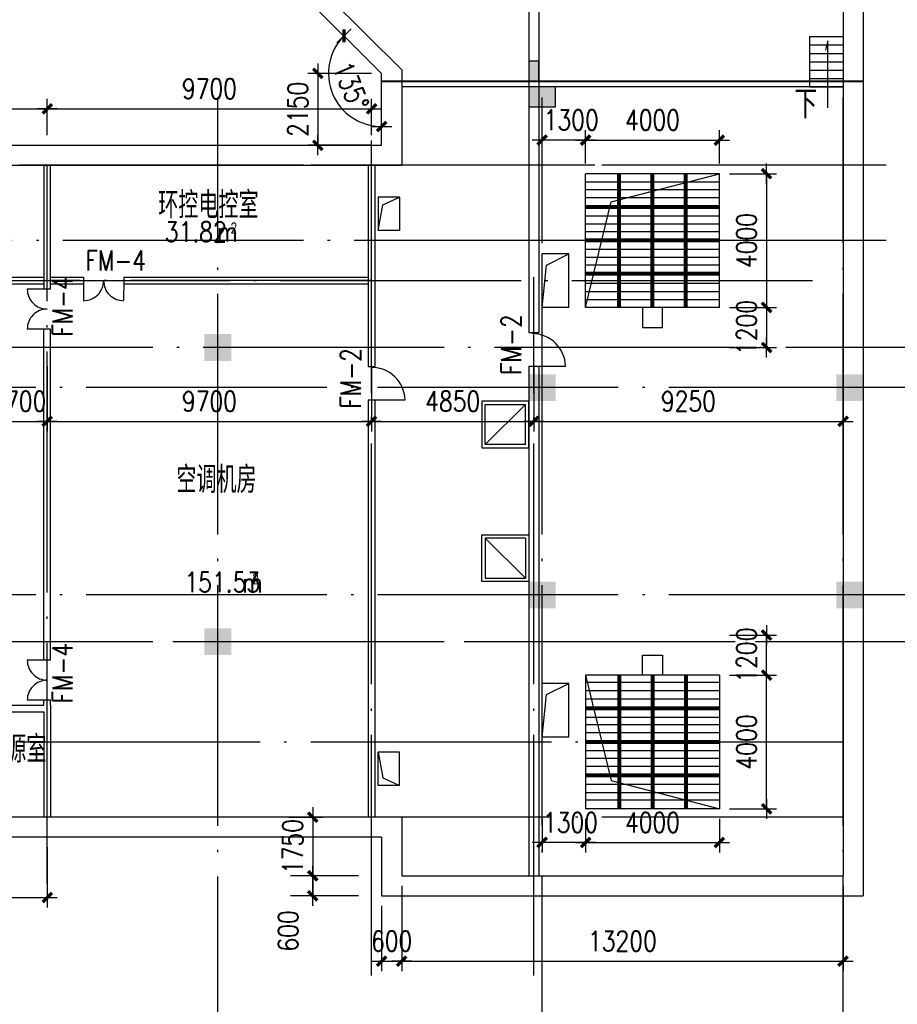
# Model space of a CAD drawing. Extents: x 1131864 to 1345864, y 57101 to 145101.
# Tile 13 of 15: x 1301539 to 1327786, y 92494 to 121946. Entities that reach past the tile are written whole.
import ezdxf

# ---------------------------------------------------------------- set-up
doc = ezdxf.new("R2010")
doc.units = 0
doc.header["$LTSCALE"] = 3000
doc.header["$MEASUREMENT"] = 0
doc.linetypes.add('DOTE', pattern=[2.42, 2, -0.2, 0.02, -0.2])
doc.layers.get('0').update_dxf_attribs({"linetype": 'CONTINUOUS'})
doc.layers.get('DEFPOINTS').update_dxf_attribs({"linetype": 'CONTINUOUS'})
for name, color, linetype in [('AXIS', 3, 'CONTINUOUS'), ('BZ', 7, 'CONTINUOUS'), ('COLUMN', 7, 'CONTINUOUS'), ('DOTE', 12, 'CONTINUOUS'), ('LVTRY', 2, 'CONTINUOUS'), ('PUB_DIM', 3, 'CONTINUOUS'), ('PUB_TEXT', 7, 'CONTINUOUS'), ('WALL', 130, 'CONTINUOUS'), ('WINDOW', 2, 'CONTINUOUS'), ('中线层', 8, 'CONTINUOUS'), ('地坪', 132, 'CONTINUOUS'), ('墙轴线', 1, 'DOTE'), ('建筑孔洞', 6, 'CONTINUOUS'), ('标注', 1, 'CONTINUOUS'), ('设备', 5, 'CONTINUOUS'), ('设备轮廓线', 3, 'CONTINUOUS'), ('风管', 2, 'CONTINUOUS')]:
    doc.layers.add(name, color=color, linetype=linetype)
doc.styles.add('_HZTXT', font='txt.shx', dxfattribs={"width": 0.8, "bigfont": 'hztxt.shx'})
doc.styles.add('DIM_FONT', font='SIMPLEX.shx', dxfattribs={"width": 0.8})
doc.dimstyles.new('DIMN300', dxfattribs={"dimscale": 3, "dimtxt": 300, "dimasz": 1, "dimexe": 250, "dimexo": 300, "dimgap": 150, "dimtad": 1, "dimdec": 0, "dimzin": 0, "dimdsep": 46, "dimtxsty": 'DIM_FONT', "dimblk": '_DIMX', "dimblk1": '_DIMX', "dimblk2": '_DIMX', "dimcen": 0.09, "dimclrt": 7, "dimadec": 0, "dimazin": 0, "dimtfac": 1, "dimtdec": 0, "dimtix": 1, "dimtmove": 2, "dimatfit": 3, "dimldrblk": '_DIMX', "dimfxl": 1, "dimtolj": 1, "dimtzin": 0, "dimarcsym": 0})

# ---------------------------------------------------------------- blocks, each defined once
blk = doc.blocks.new('_FZH')
blk.add_solid([(-0.5, -0.5), (0.5, -0.5), (-0.5, 0.5), (0.5, 0.5)])
blk = doc.blocks.new('M_A3PTU')
for p, q in [((-0.5, 0), (-0.499, -0.498)), ((0.5, 0), (0.499, -0.498))]:
    blk.add_line(p, q)
for centre, start, end in [((-0.498, -0.001), 269.885, 0.0763), ((0.498, -0.001), 179.9237, 270.115)]:
    blk.add_arc(centre, 0.498, start, end)
blk = doc.blocks.new('_DIMX')
blk.add_line((-150, 0), (150, 0))
at = {"const_width": 50}
blk.add_lwpolyline([(-70, -70), (70, 70)], dxfattribs=at)
blk = doc.blocks.new('*D56')
at = {"color": 0, "linetype": 'ByBlock', "transparency": 16777216}
for p, q in [((1298664, 97190), (1298664, 95387)), ((1302364, 97190), (1302364, 95387)), ((1298666, 95687), (1302362, 95687))]:
    blk.add_line(p, q, dxfattribs=at)
at = {"layer": 'DEFPOINTS', "color": 0, "linetype": 'ByBlock', "transparency": 16777216}
for p in [(1298664, 97490), (1302364, 97490), (1302364, 95687)]:
    blk.add_point(p, dxfattribs=at)
at = {"color": 0, "linetype": 'ByBlock', "transparency": 16777216, "xscale": 2, "yscale": 2, "zscale": 2, "rotation": 180}
blk.add_blockref('_DIMX', (1298664, 95687), dxfattribs=at)
at = {"color": 0, "linetype": 'ByBlock', "transparency": 16777216, "xscale": 2, "yscale": 2, "zscale": 2}
blk.add_blockref('_DIMX', (1302364, 95687), dxfattribs=at)
at = {"color": 7, "linetype": 'ByBlock', "transparency": 16777216, "insert": (1300514, 96287), "char_height": 600, "attachment_point": 5, "style": 'DIM_FONT'}
blk.add_mtext('\\A1;3700', dxfattribs=at)
blk = doc.blocks.new('*D57')
at = {"color": 0, "linetype": 'ByBlock', "transparency": 16777216}
for p, q in [((1300664, 111586), (1300664, 109632)), ((1302364, 111586), (1302364, 109632)), ((1300662, 109932), (1300660, 109932)), ((1300664, 109932), (1302364, 109932)), ((1302366, 109932), (1302368, 109932))]:
    blk.add_line(p, q, dxfattribs=at)
at = {"layer": 'DEFPOINTS', "color": 0, "linetype": 'ByBlock', "transparency": 16777216}
for p in [(1300664, 111886), (1302364, 111886), (1302364, 109932)]:
    blk.add_point(p, dxfattribs=at)
at = {"color": 0, "linetype": 'ByBlock', "transparency": 16777216, "xscale": 2, "yscale": 2, "zscale": 2}
blk.add_blockref('_DIMX', (1300664, 109932), dxfattribs=at)
at = {"color": 0, "linetype": 'ByBlock', "transparency": 16777216, "xscale": 2, "yscale": 2, "zscale": 2, "rotation": 180}
blk.add_blockref('_DIMX', (1302364, 109932), dxfattribs=at)
at = {"color": 7, "linetype": 'ByBlock', "transparency": 16777216, "insert": (1301514, 110532), "char_height": 600, "attachment_point": 5, "style": 'DIM_FONT'}
blk.add_mtext('\\A1;1700', dxfattribs=at)
blk = doc.blocks.new('*D58')
at = {"color": 0, "linetype": 'ByBlock', "transparency": 16777216}
for p, q in [((1302364, 111586), (1302364, 109632)), ((1312064, 111586), (1312064, 109632)), ((1302366, 109932), (1312062, 109932))]:
    blk.add_line(p, q, dxfattribs=at)
at = {"layer": 'DEFPOINTS', "color": 0, "linetype": 'ByBlock', "transparency": 16777216}
for p in [(1302364, 111886), (1312064, 111886), (1312064, 109932)]:
    blk.add_point(p, dxfattribs=at)
at = {"color": 0, "linetype": 'ByBlock', "transparency": 16777216, "xscale": 2, "yscale": 2, "zscale": 2, "rotation": 180}
blk.add_blockref('_DIMX', (1302364, 109932), dxfattribs=at)
at = {"color": 0, "linetype": 'ByBlock', "transparency": 16777216, "xscale": 2, "yscale": 2, "zscale": 2}
blk.add_blockref('_DIMX', (1312064, 109932), dxfattribs=at)
at = {"color": 7, "linetype": 'ByBlock', "transparency": 16777216, "insert": (1307214, 110532), "char_height": 600, "attachment_point": 5, "style": 'DIM_FONT'}
blk.add_mtext('\\A1;9700', dxfattribs=at)
blk = doc.blocks.new('*D59')
at = {"color": 0, "linetype": 'ByBlock', "transparency": 16777216}
for p, q in [((1312064, 111586), (1312064, 109632)), ((1316914, 111586), (1316914, 109632)), ((1312066, 109932), (1316912, 109932))]:
    blk.add_line(p, q, dxfattribs=at)
at = {"layer": 'DEFPOINTS', "color": 0, "linetype": 'ByBlock', "transparency": 16777216}
for p in [(1312064, 111886), (1316914, 111886), (1316914, 109932)]:
    blk.add_point(p, dxfattribs=at)
at = {"color": 0, "linetype": 'ByBlock', "transparency": 16777216, "xscale": 2, "yscale": 2, "zscale": 2, "rotation": 180}
blk.add_blockref('_DIMX', (1312064, 109932), dxfattribs=at)
at = {"color": 0, "linetype": 'ByBlock', "transparency": 16777216, "xscale": 2, "yscale": 2, "zscale": 2}
blk.add_blockref('_DIMX', (1316914, 109932), dxfattribs=at)
at = {"color": 7, "linetype": 'ByBlock', "transparency": 16777216, "insert": (1314489, 110532), "char_height": 600, "attachment_point": 5, "style": 'DIM_FONT'}
blk.add_mtext('\\A1;4850', dxfattribs=at)
blk = doc.blocks.new('*D60')
at = {"color": 0, "linetype": 'ByBlock', "transparency": 16777216}
for p, q in [((1316914, 111586), (1316914, 109632)), ((1326164, 111586), (1326164, 109632)), ((1316916, 109932), (1326162, 109932))]:
    blk.add_line(p, q, dxfattribs=at)
at = {"layer": 'DEFPOINTS', "color": 0, "linetype": 'ByBlock', "transparency": 16777216}
for p in [(1316914, 111886), (1326164, 111886), (1326164, 109932)]:
    blk.add_point(p, dxfattribs=at)
at = {"color": 0, "linetype": 'ByBlock', "transparency": 16777216, "xscale": 2, "yscale": 2, "zscale": 2, "rotation": 180}
blk.add_blockref('_DIMX', (1316914, 109932), dxfattribs=at)
at = {"color": 0, "linetype": 'ByBlock', "transparency": 16777216, "xscale": 2, "yscale": 2, "zscale": 2}
blk.add_blockref('_DIMX', (1326164, 109932), dxfattribs=at)
at = {"color": 7, "linetype": 'ByBlock', "transparency": 16777216, "insert": (1321539, 110532), "char_height": 600, "attachment_point": 5, "style": 'DIM_FONT'}
blk.add_mtext('\\A1;9250', dxfattribs=at)
blk = doc.blocks.new('*D67')
at = {"color": 0, "linetype": 'ByBlock', "transparency": 16777216}
for p, q in [((1292564, 118490), (1292564, 119581)), ((1304764, 118490), (1304764, 119581)), ((1292566, 119281), (1304762, 119281))]:
    blk.add_line(p, q, dxfattribs=at)
at = {"layer": 'DEFPOINTS', "color": 0, "linetype": 'ByBlock', "transparency": 16777216}
for p in [(1304764, 119281), (1292564, 118190), (1304764, 118190)]:
    blk.add_point(p, dxfattribs=at)
at = {"color": 0, "linetype": 'ByBlock', "transparency": 16777216, "xscale": 2, "yscale": 2, "zscale": 2, "rotation": 180}
blk.add_blockref('_DIMX', (1292564, 119281), dxfattribs=at)
at = {"color": 0, "linetype": 'ByBlock', "transparency": 16777216, "xscale": 2, "yscale": 2, "zscale": 2}
blk.add_blockref('_DIMX', (1304764, 119281), dxfattribs=at)
at = {"color": 7, "linetype": 'ByBlock', "transparency": 16777216, "insert": (1298664, 119881), "char_height": 600, "attachment_point": 5, "style": 'DIM_FONT'}
blk.add_mtext('\\A1;12200', dxfattribs=at)
blk = doc.blocks.new('*D68')
at = {"color": 0, "linetype": 'ByBlock', "transparency": 16777216}
for p, q in [((1302364, 118490), (1302364, 119581)), ((1312064, 118490), (1312064, 119581)), ((1302366, 119281), (1312062, 119281))]:
    blk.add_line(p, q, dxfattribs=at)
at = {"layer": 'DEFPOINTS', "color": 0, "linetype": 'ByBlock', "transparency": 16777216}
for p in [(1312064, 119281), (1302364, 118190), (1312064, 118190)]:
    blk.add_point(p, dxfattribs=at)
at = {"color": 0, "linetype": 'ByBlock', "transparency": 16777216, "xscale": 2, "yscale": 2, "zscale": 2, "rotation": 180}
blk.add_blockref('_DIMX', (1302364, 119281), dxfattribs=at)
at = {"color": 0, "linetype": 'ByBlock', "transparency": 16777216, "xscale": 2, "yscale": 2, "zscale": 2}
blk.add_blockref('_DIMX', (1312064, 119281), dxfattribs=at)
at = {"color": 7, "linetype": 'ByBlock', "transparency": 16777216, "insert": (1307214, 119881), "char_height": 600, "attachment_point": 5, "style": 'DIM_FONT'}
blk.add_mtext('\\A1;9700', dxfattribs=at)
blk = doc.blocks.new('M_A2ZXL')
blk.add_line((-0.472, 0), (-0.472, -1))
blk.add_arc((-0.5, 0), 1, 271.6231, 0)
blk = doc.blocks.new('*D175')
at = {"color": 0, "linetype": 'ByBlock', "transparency": 16777216}
for p, q in [((1317164, 117640), (1317164, 118645)), ((1318464, 117640), (1318464, 118645)), ((1318462, 118345), (1317166, 118345))]:
    blk.add_line(p, q, dxfattribs=at)
at = {"layer": 'DEFPOINTS', "color": 0, "linetype": 'ByBlock', "transparency": 16777216}
for p in [(1317164, 118345), (1317164, 117340), (1318464, 117340)]:
    blk.add_point(p, dxfattribs=at)
at = {"color": 0, "linetype": 'ByBlock', "transparency": 16777216, "xscale": 2, "yscale": 2, "zscale": 2, "rotation": 180}
blk.add_blockref('_DIMX', (1317164, 118345), dxfattribs=at)
at = {"color": 0, "linetype": 'ByBlock', "transparency": 16777216, "xscale": 2, "yscale": 2, "zscale": 2}
blk.add_blockref('_DIMX', (1318464, 118345), dxfattribs=at)
at = {"color": 7, "linetype": 'ByBlock', "transparency": 16777216, "insert": (1318034, 118945), "char_height": 600, "attachment_point": 5, "style": 'DIM_FONT'}
blk.add_mtext('\\A1;1300', dxfattribs=at)
blk = doc.blocks.new('*D176')
at = {"color": 0, "linetype": 'ByBlock', "transparency": 16777216}
for p, q in [((1318464, 117640), (1318464, 118645)), ((1322464, 117640), (1322464, 118645)), ((1318466, 118345), (1322462, 118345))]:
    blk.add_line(p, q, dxfattribs=at)
at = {"layer": 'DEFPOINTS', "color": 0, "linetype": 'ByBlock', "transparency": 16777216}
for p in [(1322464, 118345), (1318464, 117340), (1322464, 117340)]:
    blk.add_point(p, dxfattribs=at)
at = {"color": 0, "linetype": 'ByBlock', "transparency": 16777216, "xscale": 2, "yscale": 2, "zscale": 2, "rotation": 180}
blk.add_blockref('_DIMX', (1318464, 118345), dxfattribs=at)
at = {"color": 0, "linetype": 'ByBlock', "transparency": 16777216, "xscale": 2, "yscale": 2, "zscale": 2}
blk.add_blockref('_DIMX', (1322464, 118345), dxfattribs=at)
at = {"color": 7, "linetype": 'ByBlock', "transparency": 16777216, "insert": (1320464, 118945), "char_height": 600, "attachment_point": 5, "style": 'DIM_FONT'}
blk.add_mtext('\\A1;4000', dxfattribs=at)
blk = doc.blocks.new('*D177')
at = {"color": 0, "linetype": 'ByBlock', "transparency": 16777216}
for p, q in [((1312064, 120340), (1310157, 120340)), ((1310457, 120342), (1310457, 120344)), ((1310457, 120340), (1310457, 118190)), ((1312064, 118190), (1310157, 118190)), ((1310457, 118188), (1310457, 118186))]:
    blk.add_line(p, q, dxfattribs=at)
at = {"layer": 'DEFPOINTS', "color": 0, "linetype": 'ByBlock', "transparency": 16777216}
for p in [(1312364, 120340), (1310457, 118190), (1312364, 118190)]:
    blk.add_point(p, dxfattribs=at)
at = {"color": 0, "linetype": 'ByBlock', "transparency": 16777216, "xscale": 2, "yscale": 2, "zscale": 2}
for p, rotation in [((1310457, 120340), 270), ((1310457, 118190), 90)]:
    blk.add_blockref('_DIMX', p, dxfattribs=dict(at, rotation=rotation))
at = {"color": 7, "linetype": 'ByBlock', "transparency": 16777216, "insert": (1309857, 119265), "char_height": 600, "attachment_point": 5, "rotation": 90, "style": 'DIM_FONT'}
blk.add_mtext('\\A1;2150', dxfattribs=at)
blk = doc.blocks.new('*D179')
at = {"color": 0, "linetype": 'ByBlock', "transparency": 16777216}
blk.add_arc((1312364, 120340), 1590, 135.0721, 269.9279, dxfattribs=at)
at = {"layer": 'DEFPOINTS', "color": 0, "linetype": 'ByBlock', "transparency": 16777216}
for p in [(1308607, 124097), (1310773, 120340), (1312364, 120340), (1312364, 120340), (1312364, 118190)]:
    blk.add_point(p, dxfattribs=at)
at = {"color": 0, "linetype": 'ByBlock', "transparency": 16777216, "xscale": 2, "yscale": 2, "zscale": 2}
for p, rotation in [((1311239, 121464), 45.03602415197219), ((1312364, 118749), 359.9639725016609)]:
    blk.add_blockref('_DIMX', p, dxfattribs=dict(at, rotation=rotation))
at = {"color": 7, "linetype": 'ByBlock', "transparency": 16777216, "insert": (1311449, 119961), "char_height": 600, "attachment_point": 5, "rotation": 292.5, "style": 'DIM_FONT'}
blk.add_mtext('\\A1;135°', dxfattribs=at)
blk = doc.blocks.new('*D182')
at = {"color": 0, "linetype": 'ByBlock', "transparency": 16777216}
for p, q in [((1312364, 95440), (1312364, 93486)), ((1312964, 95440), (1312964, 93486)), ((1312362, 93786), (1312360, 93786)), ((1312364, 93786), (1312964, 93786)), ((1312966, 93786), (1312968, 93786))]:
    blk.add_line(p, q, dxfattribs=at)
at = {"layer": 'DEFPOINTS', "color": 0, "linetype": 'ByBlock', "transparency": 16777216}
for p in [(1312364, 95740), (1312964, 95740), (1312964, 93786)]:
    blk.add_point(p, dxfattribs=at)
at = {"color": 0, "linetype": 'ByBlock', "transparency": 16777216, "xscale": 2, "yscale": 2, "zscale": 2}
blk.add_blockref('_DIMX', (1312364, 93786), dxfattribs=at)
at = {"color": 0, "linetype": 'ByBlock', "transparency": 16777216, "xscale": 2, "yscale": 2, "zscale": 2, "rotation": 180}
blk.add_blockref('_DIMX', (1312964, 93786), dxfattribs=at)
at = {"color": 7, "linetype": 'ByBlock', "transparency": 16777216, "insert": (1312664, 94386), "char_height": 600, "attachment_point": 5, "style": 'DIM_FONT'}
blk.add_mtext('\\A1;600', dxfattribs=at)
blk = doc.blocks.new('*D183')
at = {"color": 0, "linetype": 'ByBlock', "transparency": 16777216}
for p, q in [((1312964, 96040), (1312964, 93486)), ((1326164, 96040), (1326164, 93486)), ((1312966, 93786), (1326162, 93786))]:
    blk.add_line(p, q, dxfattribs=at)
at = {"layer": 'DEFPOINTS', "color": 0, "linetype": 'ByBlock', "transparency": 16777216}
for p in [(1312964, 96340), (1326164, 96340), (1326164, 93786)]:
    blk.add_point(p, dxfattribs=at)
at = {"color": 0, "linetype": 'ByBlock', "transparency": 16777216, "xscale": 2, "yscale": 2, "zscale": 2, "rotation": 180}
blk.add_blockref('_DIMX', (1312964, 93786), dxfattribs=at)
at = {"color": 0, "linetype": 'ByBlock', "transparency": 16777216, "xscale": 2, "yscale": 2, "zscale": 2}
blk.add_blockref('_DIMX', (1326164, 93786), dxfattribs=at)
at = {"color": 7, "linetype": 'ByBlock', "transparency": 16777216, "insert": (1319564, 94386), "char_height": 600, "attachment_point": 5, "style": 'DIM_FONT'}
blk.add_mtext('\\A1;13200', dxfattribs=at)
blk = doc.blocks.new('*D184')
at = {"color": 0, "linetype": 'ByBlock', "transparency": 16777216}
for p, q in [((1322764, 102340), (1324177, 102340)), ((1323877, 98342), (1323877, 102338)), ((1322764, 98340), (1324177, 98340))]:
    blk.add_line(p, q, dxfattribs=at)
at = {"layer": 'DEFPOINTS', "color": 0, "linetype": 'ByBlock', "transparency": 16777216}
for p in [(1322464, 102340), (1323877, 102340), (1322464, 98340)]:
    blk.add_point(p, dxfattribs=at)
at = {"color": 0, "linetype": 'ByBlock', "transparency": 16777216, "xscale": 2, "yscale": 2, "zscale": 2}
for p, rotation in [((1323877, 102340), 90), ((1323877, 98340), 270)]:
    blk.add_blockref('_DIMX', p, dxfattribs=dict(at, rotation=rotation))
at = {"color": 7, "linetype": 'ByBlock', "transparency": 16777216, "insert": (1323277, 100340), "char_height": 600, "attachment_point": 5, "rotation": 90, "style": 'DIM_FONT'}
blk.add_mtext('\\A1;4000', dxfattribs=at)
blk = doc.blocks.new('A$C4F7C22A3')
at = {"layer": '设备'}
for p, q in [((257, 4000), (257, 3040)), ((482, 4000), (482, 3040)), ((727, 4000), (727, 3040)), ((960, 4000), (960, 0)), ((1000, 4000), (1000, 0)), ((1040, 4000), (1040, 0)), ((1271, 4000), (1271, 3040)), ((1511, 4000), (1511, 3040)), ((1738, 4000), (1738, 3040)), ((1960, 4000), (1960, 0)), ((2000, 4000), (2000, 0)), ((2040, 4000), (2040, 0)), ((2271, 4000), (2271, 3040)), ((2511, 4000), (2511, 3040)), ((2738, 4000), (2738, 3040)), ((2960, 4000), (2960, 0)), ((3000, 4000), (3000, 0)), ((3040, 4000), (3040, 0)), ((3282, 4000), (3282, 3040)), ((3529, 4000), (3529, 3040)), ((3778, 4000), (3778, 3040)), ((960, 3040), (0, 3040)), ((4000, 3000), (0, 3000)), ((960, 2960), (0, 2960)), ((257, 2960), (257, 2040)), ((482, 2960), (482, 2040)), ((727, 2960), (727, 2040)), ((1960, 3040), (1040, 3040)), ((1960, 2960), (1040, 2960)), ((1271, 2960), (1271, 2040)), ((1511, 2960), (1511, 2040)), ((1738, 2960), (1738, 2040)), ((2960, 3040), (2040, 3040)), ((2960, 2960), (2040, 2960)), ((2271, 2960), (2271, 2040)), ((2511, 2960), (2511, 2040)), ((2738, 2960), (2738, 2040)), ((4000, 3040), (3040, 3040)), ((4000, 2960), (3040, 2960)), ((3282, 2960), (3282, 2040)), ((3529, 2960), (3529, 2040)), ((3778, 2960), (3778, 2040)), ((2000, 2400), (2000, 1185)), ((3000, 2400), (3000, 1185)), ((960, 2040), (0, 2040)), ((4000, 2000), (0, 2000)), ((960, 1960), (0, 1960)), ((257, 1960), (257, 1040)), ((482, 1960), (482, 1040)), ((727, 1960), (727, 1040)), ((1960, 2040), (1040, 2040)), ((1960, 1960), (1040, 1960)), ((1271, 1960), (1271, 1040)), ((1511, 1960), (1511, 1040)), ((1738, 1960), (1738, 1040)), ((2960, 2040), (2040, 2040)), ((2960, 1960), (2040, 1960)), ((2271, 1960), (2271, 1040)), ((2511, 1960), (2511, 1040)), ((2738, 1960), (2738, 1040)), ((4000, 2040), (3040, 2040)), ((4000, 1960), (3040, 1960)), ((3282, 1960), (3282, 1040)), ((3529, 1960), (3529, 1040)), ((3778, 1960), (3778, 1040)), ((960, 1040), (0, 1040)), ((4000, 1000), (0, 1000)), ((960, 960), (0, 960)), ((257, 960), (257, 0)), ((482, 960), (482, 0)), ((727, 960), (727, 0)), ((1960, 1040), (1040, 1040)), ((1960, 960), (1040, 960)), ((1271, 960), (1271, 0)), ((1511, 960), (1511, 0)), ((1738, 960), (1738, 0)), ((2000, 1105), (2000, 0)), ((2960, 1040), (2040, 1040)), ((2960, 960), (2040, 960)), ((2271, 960), (2271, 0)), ((2511, 960), (2511, 0)), ((2738, 960), (2738, 0)), ((3000, 1105), (3000, 0)), ((4000, 1040), (3040, 1040)), ((4000, 960), (3040, 960)), ((3282, 960), (3282, 0)), ((3529, 960), (3529, 0)), ((3778, 960), (3778, 0))]:
    blk.add_line(p, q, dxfattribs=at)
at = {"layer": '设备轮廓线'}
for p, q in [((0, 4000), (0, 0)), ((4000, 4000), (0, 4000)), ((4000, 4000), (4000, 0)), ((0, 2300), (0, 1700)), ((4600, 2300), (4000, 2300)), ((4600, 1700), (4600, 2300)), ((4000, 1700), (4600, 1700)), ((4000, 0), (0, 0))]:
    blk.add_line(p, q, dxfattribs=at)
blk = doc.blocks.new('*D185')
at = {"color": 0, "linetype": 'ByBlock', "transparency": 16777216}
for p, q in [((1317164, 98040), (1317164, 97035)), ((1318464, 98040), (1318464, 97035)), ((1318462, 97335), (1317166, 97335))]:
    blk.add_line(p, q, dxfattribs=at)
at = {"layer": 'DEFPOINTS', "color": 0, "linetype": 'ByBlock', "transparency": 16777216}
for p in [(1317164, 98340), (1318464, 98340), (1317164, 97335)]:
    blk.add_point(p, dxfattribs=at)
at = {"color": 0, "linetype": 'ByBlock', "transparency": 16777216, "xscale": 2, "yscale": 2, "zscale": 2, "rotation": 180}
blk.add_blockref('_DIMX', (1317164, 97335), dxfattribs=at)
at = {"color": 0, "linetype": 'ByBlock', "transparency": 16777216, "xscale": 2, "yscale": 2, "zscale": 2}
blk.add_blockref('_DIMX', (1318464, 97335), dxfattribs=at)
at = {"color": 7, "linetype": 'ByBlock', "transparency": 16777216, "insert": (1318013, 97935), "char_height": 600, "attachment_point": 5, "style": 'DIM_FONT'}
blk.add_mtext('\\A1;1300', dxfattribs=at)
blk = doc.blocks.new('*D186')
at = {"color": 0, "linetype": 'ByBlock', "transparency": 16777216}
for p, q in [((1318464, 98040), (1318464, 97035)), ((1322464, 98040), (1322464, 97035)), ((1318466, 97335), (1322462, 97335))]:
    blk.add_line(p, q, dxfattribs=at)
at = {"layer": 'DEFPOINTS', "color": 0, "linetype": 'ByBlock', "transparency": 16777216}
for p in [(1318464, 98340), (1322464, 98340), (1322464, 97335)]:
    blk.add_point(p, dxfattribs=at)
at = {"color": 0, "linetype": 'ByBlock', "transparency": 16777216, "xscale": 2, "yscale": 2, "zscale": 2, "rotation": 180}
blk.add_blockref('_DIMX', (1318464, 97335), dxfattribs=at)
at = {"color": 0, "linetype": 'ByBlock', "transparency": 16777216, "xscale": 2, "yscale": 2, "zscale": 2}
blk.add_blockref('_DIMX', (1322464, 97335), dxfattribs=at)
at = {"color": 7, "linetype": 'ByBlock', "transparency": 16777216, "insert": (1320464, 97935), "char_height": 600, "attachment_point": 5, "style": 'DIM_FONT'}
blk.add_mtext('\\A1;4000', dxfattribs=at)
blk = doc.blocks.new('*D187')
at = {"color": 0, "linetype": 'ByBlock', "transparency": 16777216}
for p, q in [((1322764, 103540), (1324177, 103540)), ((1323877, 103542), (1323877, 103544)), ((1323877, 102340), (1323877, 103540)), ((1322764, 102340), (1324177, 102340)), ((1323877, 102338), (1323877, 102336))]:
    blk.add_line(p, q, dxfattribs=at)
at = {"layer": 'DEFPOINTS', "color": 0, "linetype": 'ByBlock', "transparency": 16777216}
for p in [(1322464, 103540), (1323877, 103540), (1322464, 102340)]:
    blk.add_point(p, dxfattribs=at)
at = {"color": 0, "linetype": 'ByBlock', "transparency": 16777216, "xscale": 2, "yscale": 2, "zscale": 2}
for p, rotation in [((1323877, 103540), 270), ((1323877, 102340), 90)]:
    blk.add_blockref('_DIMX', p, dxfattribs=dict(at, rotation=rotation))
at = {"color": 7, "linetype": 'ByBlock', "transparency": 16777216, "insert": (1323277, 102940), "char_height": 600, "attachment_point": 5, "rotation": 90, "style": 'DIM_FONT'}
blk.add_mtext('\\A1;1200', dxfattribs=at)
blk = doc.blocks.new('A$C5872271E')
at = {"layer": '建筑孔洞'}
blk.add_lwpolyline([(1400, 1400), (0, 1400), (0, 0), (1400, 0)], close=True, dxfattribs=at)
at = {"layer": '标注'}
blk.add_line((1300, 100), (100, 1300), dxfattribs=at)
at = {"layer": '风管'}
for p, q in [((100, 100), (100, 1300)), ((100, 1300), (1300, 1300)), ((1300, 1300), (1300, 100)), ((100, 100), (1300, 100))]:
    blk.add_line(p, q, dxfattribs=at)
blk = doc.blocks.new('*D188')
at = {"color": 0, "linetype": 'ByBlock', "transparency": 16777216}
for p, q in [((1322764, 113340), (1324177, 113340)), ((1323877, 113342), (1323877, 113344)), ((1323877, 113340), (1323877, 112140)), ((1322764, 112140), (1324177, 112140)), ((1323877, 112138), (1323877, 112136))]:
    blk.add_line(p, q, dxfattribs=at)
at = {"layer": 'DEFPOINTS', "color": 0, "linetype": 'ByBlock', "transparency": 16777216}
for p in [(1322464, 113340), (1322464, 112140), (1323877, 112140)]:
    blk.add_point(p, dxfattribs=at)
at = {"color": 0, "linetype": 'ByBlock', "transparency": 16777216, "xscale": 2, "yscale": 2, "zscale": 2}
for p, rotation in [((1323877, 113340), 270), ((1323877, 112140), 90)]:
    blk.add_blockref('_DIMX', p, dxfattribs=dict(at, rotation=rotation))
at = {"color": 7, "linetype": 'ByBlock', "transparency": 16777216, "insert": (1323277, 112740), "char_height": 600, "attachment_point": 5, "rotation": 90, "style": 'DIM_FONT'}
blk.add_mtext('\\A1;1200', dxfattribs=at)
blk = doc.blocks.new('*D189')
at = {"color": 0, "linetype": 'ByBlock', "transparency": 16777216}
for p, q in [((1316914, 111586), (1316914, 109632)), ((1326164, 111586), (1326164, 109632)), ((1316916, 109932), (1326162, 109932))]:
    blk.add_line(p, q, dxfattribs=at)
at = {"layer": 'DEFPOINTS', "color": 0, "linetype": 'ByBlock', "transparency": 16777216}
for p in [(1316914, 111886), (1326164, 111886), (1326164, 109932)]:
    blk.add_point(p, dxfattribs=at)
at = {"color": 0, "linetype": 'ByBlock', "transparency": 16777216, "xscale": 2, "yscale": 2, "zscale": 2, "rotation": 180}
blk.add_blockref('_DIMX', (1316914, 109932), dxfattribs=at)
at = {"color": 0, "linetype": 'ByBlock', "transparency": 16777216, "xscale": 2, "yscale": 2, "zscale": 2}
blk.add_blockref('_DIMX', (1326164, 109932), dxfattribs=at)
at = {"color": 7, "linetype": 'ByBlock', "transparency": 16777216, "insert": (1321539, 110532), "char_height": 600, "attachment_point": 5, "style": 'DIM_FONT'}
blk.add_mtext('\\A1;9250', dxfattribs=at)
blk = doc.blocks.new('*D190')
at = {"color": 0, "linetype": 'ByBlock', "transparency": 16777216}
for p, q in [((1312064, 111586), (1312064, 109632)), ((1316914, 111586), (1316914, 109632)), ((1312066, 109932), (1316912, 109932))]:
    blk.add_line(p, q, dxfattribs=at)
at = {"layer": 'DEFPOINTS', "color": 0, "linetype": 'ByBlock', "transparency": 16777216}
for p in [(1312064, 111886), (1316914, 111886), (1316914, 109932)]:
    blk.add_point(p, dxfattribs=at)
at = {"color": 0, "linetype": 'ByBlock', "transparency": 16777216, "xscale": 2, "yscale": 2, "zscale": 2, "rotation": 180}
blk.add_blockref('_DIMX', (1312064, 109932), dxfattribs=at)
at = {"color": 0, "linetype": 'ByBlock', "transparency": 16777216, "xscale": 2, "yscale": 2, "zscale": 2}
blk.add_blockref('_DIMX', (1316914, 109932), dxfattribs=at)
at = {"color": 7, "linetype": 'ByBlock', "transparency": 16777216, "insert": (1314489, 110532), "char_height": 600, "attachment_point": 5, "style": 'DIM_FONT'}
blk.add_mtext('\\A1;4850', dxfattribs=at)
blk = doc.blocks.new('*D191')
at = {"color": 0, "linetype": 'ByBlock', "transparency": 16777216}
for p, q in [((1322764, 117340), (1324177, 117340)), ((1323877, 117338), (1323877, 113342)), ((1322764, 113340), (1324177, 113340))]:
    blk.add_line(p, q, dxfattribs=at)
at = {"layer": 'DEFPOINTS', "color": 0, "linetype": 'ByBlock', "transparency": 16777216}
for p in [(1322464, 117340), (1322464, 113340), (1323877, 113340)]:
    blk.add_point(p, dxfattribs=at)
at = {"color": 0, "linetype": 'ByBlock', "transparency": 16777216, "xscale": 2, "yscale": 2, "zscale": 2}
for p, rotation in [((1323877, 117340), 90), ((1323877, 113340), 270)]:
    blk.add_blockref('_DIMX', p, dxfattribs=dict(at, rotation=rotation))
at = {"color": 7, "linetype": 'ByBlock', "transparency": 16777216, "insert": (1323277, 115340), "char_height": 600, "attachment_point": 5, "rotation": 90, "style": 'DIM_FONT'}
blk.add_mtext('\\A1;4000', dxfattribs=at)
blk = doc.blocks.new('*D192')
at = {"color": 0, "linetype": 'ByBlock', "transparency": 16777216}
for p, q in [((1310586, 96340), (1310003, 96340)), ((1310303, 96342), (1310303, 96344)), ((1310303, 96340), (1310303, 95740)), ((1310303, 96340), (1310303, 95740)), ((1310586, 95740), (1310003, 95740)), ((1310303, 95738), (1310303, 95736))]:
    blk.add_line(p, q, dxfattribs=at)
at = {"layer": 'DEFPOINTS', "color": 0, "linetype": 'ByBlock', "transparency": 16777216}
for p in [(1310886, 96340), (1310303, 95740), (1310886, 95740)]:
    blk.add_point(p, dxfattribs=at)
at = {"color": 0, "linetype": 'ByBlock', "transparency": 16777216, "xscale": 2, "yscale": 2, "zscale": 2}
for p, rotation in [((1310303, 96340), 270), ((1310303, 95740), 90)]:
    blk.add_blockref('_DIMX', p, dxfattribs=dict(at, rotation=rotation))
at = {"color": 7, "linetype": 'ByBlock', "transparency": 16777216, "insert": (1309569, 94689), "char_height": 600, "attachment_point": 5, "rotation": 90, "style": 'DIM_FONT'}
blk.add_mtext('\\A1;600', dxfattribs=at)
blk = doc.blocks.new('*D193')
at = {"color": 0, "linetype": 'ByBlock', "transparency": 16777216}
for p, q in [((1309586, 98090), (1310603, 98090)), ((1310303, 98092), (1310303, 98094)), ((1310303, 98090), (1310303, 96340)), ((1310586, 96340), (1310003, 96340)), ((1310303, 96338), (1310303, 96336))]:
    blk.add_line(p, q, dxfattribs=at)
at = {"layer": 'DEFPOINTS', "color": 0, "linetype": 'ByBlock', "transparency": 16777216}
for p in [(1309286, 98090), (1310303, 96340), (1310886, 96340)]:
    blk.add_point(p, dxfattribs=at)
at = {"color": 0, "linetype": 'ByBlock', "transparency": 16777216, "xscale": 2, "yscale": 2, "zscale": 2}
for p, rotation in [((1310303, 98090), 270), ((1310303, 96340), 90)]:
    blk.add_blockref('_DIMX', p, dxfattribs=dict(at, rotation=rotation))
at = {"color": 7, "linetype": 'ByBlock', "transparency": 16777216, "insert": (1309703, 97215), "char_height": 600, "attachment_point": 5, "rotation": 90, "style": 'DIM_FONT'}
blk.add_mtext('\\A1;1750', dxfattribs=at)

msp = doc.modelspace()

# ---------------------------------------------------------------- hatches: boundary and pattern name
at = {"layer": 'COLUMN'}
for points in [[(1316763.8, 120109.6), (1317063.8, 120109.6), (1317063.8, 120709.6), (1316763.8, 120709.6)], [(1316763.8, 119339.6), (1317563.8, 119339.6), (1317563.8, 119939.6), (1316763.8, 119939.6)]]:
    msp.add_hatch(color=256, dxfattribs=at).paths.add_polyline_path(points)

# ---------------------------------------------------------------- linework, layer by layer
for p, q in [((1326763.8, 120109.6), (1312363.8, 120109.6)), ((1326763.8, 120089.6), (1312363.8, 120089.6)), ((1319228, 116495.4), (1322463.8, 117339.6)), ((1312263.8, 116639.6), (1312263.8, 115639.6)), ((1312401.3, 116409.1), (1312893.8, 116639.6)), ((1312893.8, 116639.6), (1312893.8, 115639.6)), ((1312263.8, 115639.6), (1312401.3, 116409.1)), ((1318463.8, 113339.6), (1319228, 116495.4)), ((1317297.2, 114608.3), (1317963.8, 114939.6)), ((1317297.2, 114608.3), (1317963.8, 114939.6)), ((1317163.8, 113339.6), (1317297.2, 114608.3)), ((1317163.8, 113339.6), (1317297.2, 114608.3)), ((1318463.8, 102339.6), (1319228, 99183.8)), ((1317297.2, 101758.3), (1317963.8, 102089.6)), ((1317163.8, 100489.6), (1317297.2, 101758.3)), ((1312263.8, 99039.6), (1312263.8, 100039.6)), ((1312263.8, 100039.6), (1312401.3, 99270)), ((1312893.8, 99039.6), (1312893.8, 100039.6)), ((1312401.3, 99270), (1312893.8, 99039.6)), ((1319228, 99183.8), (1322463.8, 98339.6))]:
    msp.add_line(p, q)
at = {"linetype": 'DOTE', "ltscale": 1.2}
for p, q in [((1312893.8, 116639.6), (1312263.8, 116639.6)), ((1312893.8, 115639.6), (1312263.8, 115639.6)), ((1317963.8, 114939.6), (1317163.8, 114939.6)), ((1317163.8, 113339.6), (1317163.8, 114939.6)), ((1317163.8, 113339.6), (1317163.8, 114939.6)), ((1317963.8, 114939.6), (1317163.8, 114939.6)), ((1317963.8, 113339.6), (1317963.8, 114939.6)), ((1317963.8, 113339.6), (1317963.8, 114939.6)), ((1317963.8, 113339.6), (1317163.8, 113339.6)), ((1317163.8, 100489.6), (1317163.8, 102089.6)), ((1317963.8, 102089.6), (1317163.8, 102089.6)), ((1317963.8, 100489.6), (1317963.8, 102089.6)), ((1317963.8, 100489.6), (1317163.8, 100489.6)), ((1312893.8, 100039.6), (1312263.8, 100039.6)), ((1312893.8, 99039.6), (1312263.8, 99039.6))]:
    msp.add_line(p, q, dxfattribs=at)
at = {"layer": 'AXIS'}
for p, q in [((1311670.5, 96339.6), (1309640.1, 96339.6)), ((1311670.5, 95739.6), (1309640.1, 95739.6))]:
    msp.add_line(p, q, dxfattribs=at)
at = {"layer": 'COLUMN'}
for points in [[(1316763.8, 120109.6), (1317063.8, 120109.6), (1317063.8, 120709.6), (1316763.8, 120709.6)], [(1316763.8, 119339.6), (1317563.8, 119339.6), (1317563.8, 119939.6), (1316763.8, 119939.6)]]:
    msp.add_lwpolyline(points, close=True, dxfattribs=at)
at = {"layer": 'DOTE', "linetype": 'DOTE', "ltscale": 1.2}
for p, q in [((1307463.8, 89121.4), (1307463.8, 119614.9)), ((1317163.8, 89121.4), (1317163.8, 119614.9)), ((1317163.8, 89121.4), (1317163.8, 119614.9)), ((1326163.8, 89121.4), (1326163.8, 119614.9)), ((1326163.8, 89121.4), (1326163.8, 119614.9)), ((1326163.8, 89121.4), (1326163.8, 119614.9)), ((1326163.8, 89121.4), (1326163.8, 119614.9)), ((1326153.4, 117589.6), (1142448, 117589.6)), ((1326153.4, 117589.6), (1159763.8, 117589.6)), ((1326153.4, 117589.6), (1159763.8, 117589.6)), ((1326153.4, 117589.6), (1159763.8, 117589.6)), ((1327453.4, 117589.6), (1159763.8, 117589.6)), ((1331653.4, 112139.6), (1269102.5, 112139.6)), ((1328153.4, 110939.6), (1142448, 110939.6)), ((1328153.4, 110939.6), (1142448, 110939.6)), ((1328153.4, 104739.6), (1142448, 104739.6)), ((1331653.4, 103339.6), (1269102.5, 103339.6)), ((1339453.4, 103339.6), (1276902.5, 103339.6)), ((1326153.4, 98089.6), (1142448, 98089.6))]:
    msp.add_line(p, q, dxfattribs=at)
at = {"layer": 'LVTRY', "ltscale": 5000}
msp.add_line((1325163.8, 121439.6), (1325163.8, 119939.6), dxfattribs=at)
at = {"layer": 'LVTRY'}
for p, q in [((1325163.8, 121439.6), (1326163.8, 121439.6)), ((1325163.8, 121189.6), (1326163.8, 121189.6)), ((1325163.8, 120939.6), (1326163.8, 120939.6)), ((1325163.8, 120689.6), (1326163.8, 120689.6)), ((1325163.8, 120439.6), (1326163.8, 120439.6)), ((1325163.8, 120189.6), (1326163.8, 120189.6)), ((1326163.8, 119939.6), (1312963.8, 119939.6)), ((1325163.8, 119939.6), (1326163.8, 119939.6))]:
    msp.add_line(p, q, dxfattribs=at)
at = {"layer": 'LVTRY', "ltscale": 0.8}
for p, q in [((1325707.6, 121317.7), (1325633.4, 121038.9)), ((1325707.6, 119314.1), (1325707.6, 121317.7))]:
    msp.add_line(p, q, dxfattribs=at)
at = {"layer": 'WALL'}
for p, q in [((1317063.8, 125256.2), (1317063.8, 112585.3)), ((1316763.8, 125132.1), (1316763.8, 112585.3)), ((1302263.9, 117589.6), (1302263.9, 113889.8)), ((1302463.9, 113889.8), (1302463.9, 117589.6)), ((1311963.8, 117589.6), (1311963.8, 113754)), ((1312163.8, 117589.6), (1312163.8, 113754)), ((1312163.8, 116789.6), (1312163.8, 111573.2)), ((1311963.8, 116589.6), (1311963.8, 111573.2)), ((1300053.2, 114240), (1302263.8, 114240)), ((1300053.2, 114040), (1302263.9, 114040)), ((1302463.9, 114240), (1303449.5, 114240)), ((1302463.9, 114040), (1303449.5, 114040)), ((1303449.5, 114240), (1303449.5, 114040)), ((1304649.5, 114240), (1304649.5, 114040)), ((1304649.5, 114240), (1311963.8, 114240)), ((1304649.5, 114040), (1311963.8, 114040)), ((1302463.9, 113889.8), (1302263.9, 113889.8)), ((1302463.9, 112689.8), (1302263.9, 112689.8)), ((1302263.9, 102789.4), (1302263.9, 112689.8)), ((1302463.9, 102939.6), (1302463.9, 112689.8)), ((1316763.8, 112585.3), (1317063.8, 112585.3)), ((1311963.8, 111573.2), (1312163.8, 111573.2)), ((1316763.8, 111585.3), (1316763.8, 96339.6)), ((1316763.8, 111585.3), (1317063.8, 111585.3)), ((1317063.8, 111585.3), (1317063.8, 96339.6)), ((1311963.8, 110573.2), (1312163.8, 110573.2)), ((1311963.8, 110573.2), (1311963.8, 98089.6)), ((1312163.8, 110573.2), (1312163.8, 98089.6)), ((1302464.9, 102789.4), (1302263.9, 102789.4)), ((1302463.9, 102789.4), (1302463.9, 102939.6)), ((1300020.2, 101439.6), (1302264, 101439.6)), ((1302263.9, 101439.6), (1302263.9, 101589.4)), ((1302464.9, 101589.4), (1302264.9, 101589.4)), ((1302463.9, 101439.6), (1302463.9, 101589.4)), ((1302463.9, 101439.6), (1302463.9, 98089.6)), ((1300020.2, 101239.6), (1302263.9, 101239.6)), ((1302263.9, 101239.6), (1302263.9, 98089.6))]:
    msp.add_line(p, q, dxfattribs=at)
at = {"layer": '中线层', "linetype": 'DOTE', "ltscale": 1.2}
for p, q in [((1327453.4, 115339.6), (1142448, 115339.6)), ((1326153.4, 100339.6), (1142448, 100339.6))]:
    msp.add_line(p, q, dxfattribs=at)
at = {"layer": '地坪'}
for p, q in [((1312963.8, 120446.7), (1308960.3, 124450.1)), ((1312363.8, 120339.6), (1308606.8, 124096.6)), ((1312963.8, 120446.7), (1312963.8, 117589.6))]:
    msp.add_line(p, q, dxfattribs=at)
at = {"layer": '地坪', "ltscale": 5000}
for p, q in [((1326163.8, 122944.5), (1326163.8, 96339.6)), ((1326763.8, 123051.6), (1326763.8, 95739.6)), ((1312363.8, 118189.6), (1312363.8, 120339.6)), ((1290563.9, 118189.6), (1312363.8, 118189.6)), ((1290063.9, 117589.6), (1312963.8, 117589.6)), ((1312963.8, 98089.6), (1257963.8, 98089.6)), ((1312963.8, 98089.6), (1312963.8, 96339.6)), ((1312363.8, 97489.6), (1258463.8, 97489.6)), ((1312363.8, 97489.6), (1312363.8, 95739.6)), ((1312963.8, 96339.6), (1326163.8, 96339.6)), ((1312363.8, 95739.6), (1326763.8, 95739.6))]:
    msp.add_line(p, q, dxfattribs=at)
at = {"layer": '墙轴线', "linetype": 'DOTE', "ltscale": 1.2}
for p, q in [((1312063.8, 111273.2), (1312063.8, 118329.1)), ((1302363.8, 96104.5), (1302363.8, 117589.6)), ((1325253.5, 114139.6), (1266346.3, 114139.6)), ((1312063.8, 114140), (1302463.9, 114140)), ((1312063.8, 93354.5), (1312063.8, 114240)), ((1316913.8, 93354.5), (1316913.8, 114240))]:
    msp.add_line(p, q, dxfattribs=at)

# ---------------------------------------------------------------- block references
at = {"layer": 'BZ'}
for name, p, rotation in [('A$C4F7C22A3', (1318463.8, 117339.6), 270), ('A$C5872271E', (1316763.8, 109139.6), 90)]:
    msp.add_blockref(name, p, dxfattribs=dict(at, rotation=rotation))
at = {"layer": 'BZ', "xscale": -1}
for name, p, rotation in [('A$C5872271E', (1316763.8, 106539.6), 90), ('A$C4F7C22A3', (1318463.8, 98339.6), 270)]:
    msp.add_blockref(name, p, dxfattribs=dict(at, rotation=rotation))
at = {"layer": 'COLUMN', "xscale": -800, "yscale": 800, "zscale": 800}
for p in [(1307463.8, 112139.6), (1317163.8, 110939.6), (1326363.8, 110939.6), (1326363.8, 110939.6), (1317163.8, 104739.6), (1326363.8, 104739.6), (1326363.8, 104739.6), (1307463.8, 103339.6)]:
    msp.add_blockref('_FZH', p, dxfattribs=at)
at = {"layer": 'WINDOW', "xscale": 1200, "yscale": 1200, "zscale": 1200}
msp.add_blockref('M_A3PTU', (1304049.5, 114140), dxfattribs=at)
at = {"layer": 'WINDOW', "rotation": 270}
for name, p, xscale, yscale, zscale in [('M_A3PTU', (1302363.9, 113289.8), 1200, 1200, 1200), ('M_A2ZXL', (1316863.8, 112056.8), -1000, -1000, 1000), ('M_A2ZXL', (1312063.8, 111044.7), -1000, -1000, 1000), ('M_A3PTU', (1302364.9, 102189.4), 1200, 1200, 1200)]:
    msp.add_blockref(name, p, dxfattribs=dict(at, xscale=xscale, yscale=yscale, zscale=zscale))

# ---------------------------------------------------------------- texts
at = {"layer": 'PUB_TEXT', "style": '_HZTXT'}
for s, height, width, p in [('下', 850, 0.8, (1324709.7, 118994.1)), ('环控电控室', 800, 0.75, (1305683.3, 116001.1)), ('31.82', 600, 0.8, (1305880.3, 115302.1)), ('m', 600, 0.8, (1307437.1, 115311.4)), ('2', 300, 0.8, (1307842.8, 115565.2)), ('FM-4', 600, 0.8, (1303503.1, 114446.2)), ('空调机房', 800, 0.75, (1306223.6, 107787.2)), ('151.53', 600, 0.8, (1306467.7, 104820.3)), ('m', 600, 0.8, (1308185.6, 104815.4)), ('2', 300, 0.8, (1308488.3, 105069.2)), ('AFC电源室', 800, 0.75, (1299074, 99725.3))]:
    msp.add_text(s, height=height, dxfattribs=dict(at, width=width)).set_placement(p)
at = {"layer": 'PUB_TEXT', "style": '_HZTXT', "width": 0.8}
for s, p in [('FM-4', (1303119.1, 112464)), ('FM-2', (1316537, 111323.7)), ('FM-2', (1311737, 110311.7)), ('FM-4', (1303119.1, 101494.9))]:
    msp.add_text(s, height=600, rotation=90, dxfattribs=at).set_placement(p)

# ---------------------------------------------------------------- dimensions: what is measured, and where the dimension line sits
at = {"layer": 'AXIS'}
dim = msp.add_linear_dim(base=(1310303.3, 96339.6), p1=(1309285.6, 98089.6), p2=(1310885.6, 96339.6), angle=270, dimstyle='DIMN300', override={"dimscale": 2, "dimexe": 150, "dimexo": 150, "dimzin": 8, "dimsah": 1, "dimdle": 50, "dimtzin": 8}, dxfattribs=at)
dim.commit()
dim.dimension.update_dxf_attribs({"geometry": '*D193', "text_midpoint": (1309703.3, 97214.6)})
dim = msp.add_linear_dim(base=(1310303.3, 95739.6), p1=(1310885.6, 96339.6), p2=(1310885.6, 95739.6), angle=270, dimstyle='DIMN300', override={"dimscale": 2, "dimexe": 150, "dimexo": 150, "dimzin": 8, "dimsah": 1, "dimdle": 50, "dimtzin": 8}, dxfattribs=at)
dim.commit()
dim.dimension.update_dxf_attribs({"geometry": '*D192', "text_midpoint": (1309569.1, 94688.9), "dimtype": 160})
dim = msp.add_linear_dim(base=(1326163.8, 93786), p1=(1312963.8, 96339.6), p2=(1326163.8, 96339.6), dimstyle='DIMN300', override={"dimscale": 2, "dimexe": 150, "dimexo": 150, "dimzin": 8, "dimsah": 1, "dimdle": 50, "dimtzin": 8}, dxfattribs=at)
dim.commit()
dim.dimension.update_dxf_attribs({"geometry": '*D183', "text_midpoint": (1319563.8, 94386)})
at = {"layer": 'PUB_DIM'}
dim = msp.add_angular_dim_2l(base=(1310773.4, 120339.6), line1=((1312363.8, 120339.6), (1308606.8, 124096.6)), line2=((1312363.8, 118189.6), (1312363.8, 120339.6)), dimstyle='DIMN300', override={"dimscale": 2, "dimexe": 150, "dimexo": 150, "dimzin": 8, "dimsah": 1, "dimdle": 50, "dimazin": 2, "dimtzin": 8}, dxfattribs=at)
dim.commit()
dim.dimension.update_dxf_attribs({"geometry": '*D179', "text_midpoint": (1311448.8, 119960.6)})
for base, p1, p2, angle, picture, middle in [((1310456.8, 118189.6), (1312363.8, 120339.6), (1312363.8, 118189.6), 90, '*D177', (1309856.8, 119264.6)), ((1323877, 113339.6), (1322463.8, 117339.6), (1322463.8, 113339.6), 90, '*D191', (1323277, 115339.6)), ((1323877, 112139.6), (1322463.8, 113339.6), (1322463.8, 112139.6), 90, '*D188', (1323277, 112739.6)), ((1323877, 103539.6), (1322463.8, 102339.6), (1322463.8, 103539.6), 90, '*D187', (1323277, 102939.6)), ((1323877, 102339.6), (1322463.8, 98339.6), (1322463.8, 102339.6), 90, '*D184', (1323277, 100339.6)), ((1322463.8, 97334.7), (1318463.8, 98339.6), (1322463.8, 98339.6), 180, '*D186', (1320463.8, 97934.7))]:
    dim = msp.add_linear_dim(base=base, p1=p1, p2=p2, angle=angle, dimstyle='DIMN300', override={"dimscale": 2, "dimexe": 150, "dimexo": 150, "dimzin": 8, "dimsah": 1, "dimdle": 50, "dimtzin": 8}, dxfattribs=at)
    dim.commit()
    dim.dimension.update_dxf_attribs({"geometry": picture, "text_midpoint": middle})
dim = msp.add_linear_dim(base=(1302363.8, 119281.5), p1=(1290163.8, 118189.6), p2=(1302363.8, 118189.6), dimstyle='DIMN300', override={"dimscale": 2, "dimexe": 150, "dimexo": 150, "dimzin": 8, "dimsah": 1, "dimdle": 50, "dimtzin": 8}, dxfattribs=at)
dim.commit()
dim.dimension.update_dxf_attribs({"geometry": '*D67', "text_midpoint": (1296263.8, 119881.5), "insert": (-2400, 0)})
for base, p1, p2, picture, middle in [((1312063.8, 119281.5), (1302363.8, 118189.6), (1312063.8, 118189.6), '*D68', (1307213.8, 119881.5)), ((1322463.8, 118344.5), (1318463.8, 117339.6), (1322463.8, 117339.6), '*D176', (1320463.8, 118944.5)), ((1302363.8, 109932.2), (1300663.8, 111886.5), (1302363.8, 111886.5), '*D57', (1301513.8, 110532.2)), ((1312063.8, 109932.2), (1302363.8, 111886.5), (1312063.8, 111886.5), '*D58', (1307213.8, 110532.2)), ((1316913.8, 109932.2), (1312063.8, 111886.5), (1316913.8, 111886.5), '*D59', (1314488.8, 110532.2)), ((1316913.8, 109932.2), (1312063.8, 111886.5), (1316913.8, 111886.5), '*D190', (1314488.8, 110532.2)), ((1326163.8, 109932.2), (1316913.8, 111886.5), (1326163.8, 111886.5), '*D60', (1321538.8, 110532.2)), ((1326163.8, 109932.2), (1316913.8, 111886.5), (1326163.8, 111886.5), '*D189', (1321538.8, 110532.2)), ((1302363.8, 95687.1), (1298663.8, 97489.6), (1302363.8, 97489.6), '*D56', (1300513.8, 96287.1)), ((1312963.8, 93786), (1312363.8, 95739.6), (1312963.8, 95739.6), '*D182', (1312663.8, 94386))]:
    dim = msp.add_linear_dim(base=base, p1=p1, p2=p2, dimstyle='DIMN300', override={"dimscale": 2, "dimexe": 150, "dimexo": 150, "dimzin": 8, "dimsah": 1, "dimdle": 50, "dimtzin": 8}, dxfattribs=at)
    dim.commit()
    dim.dimension.update_dxf_attribs({"geometry": picture, "text_midpoint": middle})
dim = msp.add_linear_dim(base=(1317163.8, 118344.5), p1=(1318463.8, 117339.6), p2=(1317163.8, 117339.6), dimstyle='DIMN300', override={"dimscale": 2, "dimexe": 150, "dimexo": 150, "dimzin": 8, "dimsah": 1, "dimdle": 50, "dimtzin": 8}, dxfattribs=at)
dim.commit()
dim.dimension.update_dxf_attribs({"geometry": '*D175', "text_midpoint": (1318033.9, 118944.5), "dimtype": 160})
dim = msp.add_linear_dim(base=(1317163.8, 97334.7), p1=(1318463.8, 98339.6), p2=(1317163.8, 98339.6), angle=180, dimstyle='DIMN300', override={"dimscale": 2, "dimexe": 150, "dimexo": 150, "dimzin": 8, "dimsah": 1, "dimdle": 50, "dimtzin": 8}, dxfattribs=at)
dim.commit()
dim.dimension.update_dxf_attribs({"geometry": '*D185', "text_midpoint": (1318013.2, 97934.7), "dimtype": 160})

doc.saveas('drawing.dxf')
